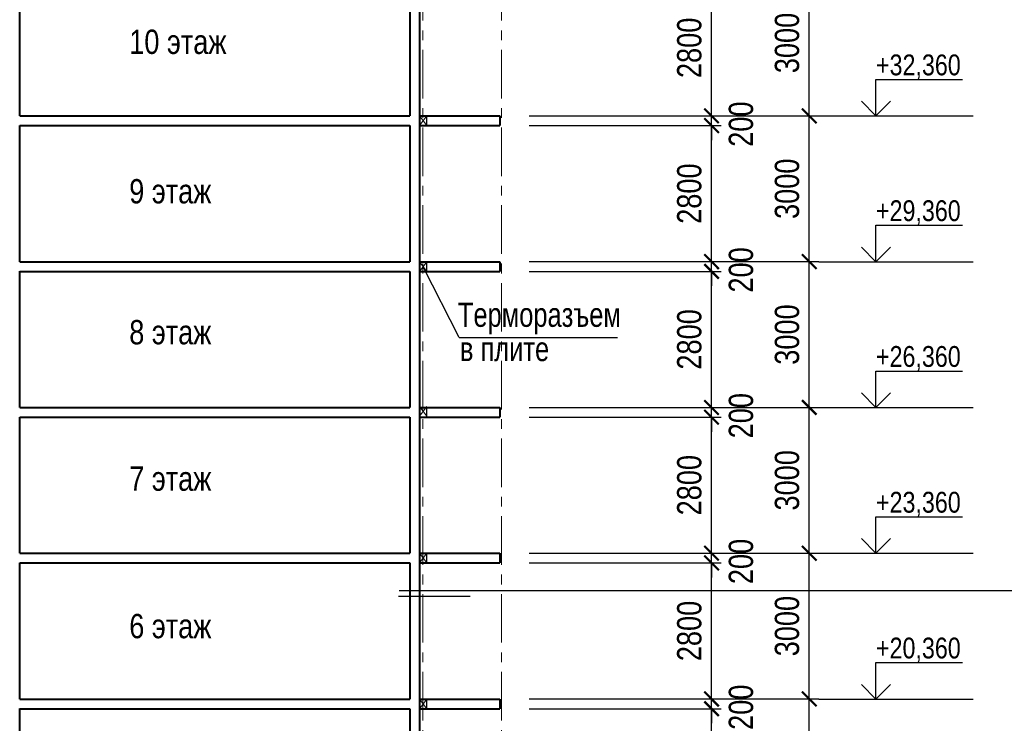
# Model space of a CAD drawing. Header units: millimetres. Extents: x 65947 to 286954, y -29687 to 89113.
# Tile 21 of 25: x 237036 to 257305, y 28041 to 42520. Entities that reach past the tile are written whole.
import ezdxf

# ---------------------------------------------------------------- set-up
doc = ezdxf.new("R2010")
doc.units = ezdxf.units.MM
doc.linetypes.add('CENTER', pattern=[2, 1.25, -0.25, 0.25, -0.25])
for name, color, linetype, lineweight in [('Оси', 7, 'CENTER', 15), ('перекрытия', 5, 'Continuous', 40), ('СК-050-П(литы перекрытия)', 5, 'Continuous', 40), ('СК-110-О-РАЗМЕРЫ', 7, 'Continuous', 15), ('СК-400-Т(екст)', 7, 'Continuous', 20), ('стены тонкие', 12, 'Continuous', 30)]:
    doc.layers.add(name, color=color, linetype=linetype, lineweight=lineweight)
for name, color, linetype in [('Т-ВЫНОСКИ.АР-061', 7, 'Continuous'), ('текст', 7, 'Continuous'), ('Чертеж и Рисунок', 7, 'Continuous')]:
    doc.layers.add(name, color=color, linetype=linetype)
doc.styles.add('RUSS', font='arial.ttf', dxfattribs={"width": 0.8})
doc.dimstyles.new('100-200', dxfattribs={"dimscale": 0, "dimtxt": 500, "dimasz": 300, "dimexe": 200, "dimexo": 200, "dimgap": 200, "dimtad": 1, "dimdec": 0, "dimzin": 0, "dimdsep": 46, "dimtxsty": 'RUSS', "dimblk": 'ARCHTICK', "dimcen": 0.096, "dimdle": 200, "dimclrd": 7, "dimclre": 7, "dimclrt": 256, "dimadec": 0, "dimazin": 0, "dimtfac": 1, "dimtdec": 0, "dimtmove": 2, "dimatfit": 3, "dimldrblk": 'OBLIQUE', "dimfxl": 1, "dimtolj": 1, "dimtzin": 0, "dimarcsym": 0})

# ---------------------------------------------------------------- blocks, each defined once
blk = doc.blocks.new('_ArchTick')
at = {"color": 0, "linetype": 'ByBlock', "const_width": 0.15}
blk.add_lwpolyline([(-0.5, -0.5), (0.5, 0.5)], dxfattribs=at)
blk = doc.blocks.new('*D97')
at = {"layer": 'Defpoints', "color": 0, "lineweight": 50, "transparency": 16777216}
for p in [(247522, 28541), (253289, 28541), (247522, 25541)]:
    blk.add_point(p, dxfattribs=at)
at = {"layer": 'СК-110-О-РАЗМЕРЫ', "color": 7, "lineweight": -2, "transparency": 16777216}
for p, q in [((253289, 25341), (253289, 28741)), ((247722, 28541), (253489, 28541)), ((247722, 25541), (253489, 25541))]:
    blk.add_line(p, q, dxfattribs=at)
at = {"layer": 'СК-110-О-РАЗМЕРЫ', "color": 7, "lineweight": -2, "transparency": 16777216, "xscale": 300, "yscale": 300, "zscale": 300}
for p, rotation in [((253289, 28541), 90), ((253289, 25541), 270)]:
    blk.add_blockref('_ArchTick', p, dxfattribs=dict(at, rotation=rotation))
at = {"layer": 'СК-110-О-РАЗМЕРЫ', "transparency": 16777216, "insert": (252834, 27041), "char_height": 500, "attachment_point": 5, "rotation": 90, "style": 'RUSS'}
blk.add_mtext('\\A1;3000', dxfattribs=at)
blk = doc.blocks.new('_Oblique')
at = {"color": 0, "linetype": 'ByBlock', "lineweight": -2}
blk.add_line((-0.5, -0.5), (0.5, 0.5), dxfattribs=at)
blk = doc.blocks.new('*D98')
at = {"layer": 'Defpoints', "color": 0, "lineweight": 50, "transparency": 16777216}
for p in [(247522, 31541), (253289, 31541), (247522, 28541)]:
    blk.add_point(p, dxfattribs=at)
at = {"layer": 'СК-110-О-РАЗМЕРЫ', "color": 7, "lineweight": -2, "transparency": 16777216}
for p, q in [((253289, 28341), (253289, 31741)), ((247722, 31541), (253489, 31541)), ((247722, 28541), (253489, 28541))]:
    blk.add_line(p, q, dxfattribs=at)
at = {"layer": 'СК-110-О-РАЗМЕРЫ', "color": 7, "lineweight": -2, "transparency": 16777216, "xscale": 300, "yscale": 300, "zscale": 300}
for p, rotation in [((253289, 31541), 90), ((253289, 28541), 270)]:
    blk.add_blockref('_ArchTick', p, dxfattribs=dict(at, rotation=rotation))
at = {"layer": 'СК-110-О-РАЗМЕРЫ', "transparency": 16777216, "insert": (252834, 30041), "char_height": 500, "attachment_point": 5, "rotation": 90, "style": 'RUSS'}
blk.add_mtext('\\A1;3000', dxfattribs=at)
blk = doc.blocks.new('*D99')
at = {"layer": 'Defpoints', "color": 0, "lineweight": 50, "transparency": 16777216}
for p in [(247522, 34541), (253289, 34541), (247522, 31541)]:
    blk.add_point(p, dxfattribs=at)
at = {"layer": 'СК-110-О-РАЗМЕРЫ', "color": 7, "lineweight": -2, "transparency": 16777216}
for p, q in [((253289, 31341), (253289, 34741)), ((247722, 34541), (253489, 34541)), ((247722, 31541), (253489, 31541))]:
    blk.add_line(p, q, dxfattribs=at)
at = {"layer": 'СК-110-О-РАЗМЕРЫ', "color": 7, "lineweight": -2, "transparency": 16777216, "xscale": 300, "yscale": 300, "zscale": 300}
for p, rotation in [((253289, 34541), 90), ((253289, 31541), 270)]:
    blk.add_blockref('_ArchTick', p, dxfattribs=dict(at, rotation=rotation))
at = {"layer": 'СК-110-О-РАЗМЕРЫ', "transparency": 16777216, "insert": (252834, 33041), "char_height": 500, "attachment_point": 5, "rotation": 90, "style": 'RUSS'}
blk.add_mtext('\\A1;3000', dxfattribs=at)
blk = doc.blocks.new('*D100')
at = {"layer": 'Defpoints', "color": 0, "lineweight": 50, "transparency": 16777216}
for p in [(247522, 37541), (253289, 37541), (247522, 34541)]:
    blk.add_point(p, dxfattribs=at)
at = {"layer": 'СК-110-О-РАЗМЕРЫ', "color": 7, "lineweight": -2, "transparency": 16777216}
for p, q in [((253289, 34341), (253289, 37741)), ((247722, 37541), (253489, 37541)), ((247722, 34541), (253489, 34541))]:
    blk.add_line(p, q, dxfattribs=at)
at = {"layer": 'СК-110-О-РАЗМЕРЫ', "color": 7, "lineweight": -2, "transparency": 16777216, "xscale": 300, "yscale": 300, "zscale": 300}
for p, rotation in [((253289, 37541), 90), ((253289, 34541), 270)]:
    blk.add_blockref('_ArchTick', p, dxfattribs=dict(at, rotation=rotation))
at = {"layer": 'СК-110-О-РАЗМЕРЫ', "transparency": 16777216, "insert": (252834, 36041), "char_height": 500, "attachment_point": 5, "rotation": 90, "style": 'RUSS'}
blk.add_mtext('\\A1;3000', dxfattribs=at)
blk = doc.blocks.new('*D101')
at = {"layer": 'Defpoints', "color": 0, "lineweight": 50, "transparency": 16777216}
for p in [(247522, 40541), (253289, 40541), (247522, 37541)]:
    blk.add_point(p, dxfattribs=at)
at = {"layer": 'СК-110-О-РАЗМЕРЫ', "color": 7, "lineweight": -2, "transparency": 16777216}
for p, q in [((253289, 37341), (253289, 40741)), ((247722, 40541), (253489, 40541)), ((247722, 37541), (253489, 37541))]:
    blk.add_line(p, q, dxfattribs=at)
at = {"layer": 'СК-110-О-РАЗМЕРЫ', "color": 7, "lineweight": -2, "transparency": 16777216, "xscale": 300, "yscale": 300, "zscale": 300}
for p, rotation in [((253289, 40541), 90), ((253289, 37541), 270)]:
    blk.add_blockref('_ArchTick', p, dxfattribs=dict(at, rotation=rotation))
at = {"layer": 'СК-110-О-РАЗМЕРЫ', "transparency": 16777216, "insert": (252834, 39041), "char_height": 500, "attachment_point": 5, "rotation": 90, "style": 'RUSS'}
blk.add_mtext('\\A1;3000', dxfattribs=at)
blk = doc.blocks.new('*D102')
at = {"layer": 'Defpoints', "color": 0, "lineweight": 50, "transparency": 16777216}
for p in [(247522, 43541), (253289, 43541), (247522, 40541)]:
    blk.add_point(p, dxfattribs=at)
at = {"layer": 'СК-110-О-РАЗМЕРЫ', "color": 7, "lineweight": -2, "transparency": 16777216}
for p, q in [((253289, 40341), (253289, 43741)), ((247722, 43541), (253489, 43541)), ((247722, 40541), (253489, 40541))]:
    blk.add_line(p, q, dxfattribs=at)
at = {"layer": 'СК-110-О-РАЗМЕРЫ', "color": 7, "lineweight": -2, "transparency": 16777216, "xscale": 300, "yscale": 300, "zscale": 300}
for p, rotation in [((253289, 43541), 90), ((253289, 40541), 270)]:
    blk.add_blockref('_ArchTick', p, dxfattribs=dict(at, rotation=rotation))
at = {"layer": 'СК-110-О-РАЗМЕРЫ', "transparency": 16777216, "insert": (252834, 42041), "char_height": 500, "attachment_point": 5, "rotation": 90, "style": 'RUSS'}
blk.add_mtext('\\A1;3000', dxfattribs=at)
blk = doc.blocks.new('*D120')
at = {"layer": 'Defpoints', "color": 0, "lineweight": 50, "transparency": 16777216}
for p in [(247322, 28341), (251278, 28341), (247322, 25541)]:
    blk.add_point(p, dxfattribs=at)
at = {"layer": 'СК-110-О-РАЗМЕРЫ', "color": 7, "lineweight": -2, "transparency": 16777216}
for p, q in [((251278, 25341), (251278, 28541)), ((247522, 28341), (251478, 28341)), ((247522, 25541), (251478, 25541))]:
    blk.add_line(p, q, dxfattribs=at)
at = {"layer": 'СК-110-О-РАЗМЕРЫ', "color": 7, "lineweight": -2, "transparency": 16777216, "xscale": 300, "yscale": 300, "zscale": 300}
for p, rotation in [((251278, 28341), 90), ((251278, 25541), 270)]:
    blk.add_blockref('_ArchTick', p, dxfattribs=dict(at, rotation=rotation))
at = {"layer": 'СК-110-О-РАЗМЕРЫ', "transparency": 16777216, "insert": (250822, 26941), "char_height": 500, "attachment_point": 5, "rotation": 90, "style": 'RUSS'}
blk.add_mtext('\\A1;2800', dxfattribs=at)
blk = doc.blocks.new('*D121')
at = {"layer": 'Defpoints', "color": 0, "lineweight": 50, "transparency": 16777216}
for p in [(247322, 28541), (251278, 28541), (247322, 28341)]:
    blk.add_point(p, dxfattribs=at)
at = {"layer": 'СК-110-О-РАЗМЕРЫ', "color": 7, "lineweight": -2, "transparency": 16777216}
for p, q in [((251278, 28541), (251278, 28841)), ((247522, 28541), (251478, 28541)), ((251278, 28341), (251278, 28541)), ((247522, 28341), (251478, 28341)), ((251278, 28341), (251278, 28041))]:
    blk.add_line(p, q, dxfattribs=at)
at = {"layer": 'СК-110-О-РАЗМЕРЫ', "color": 7, "lineweight": -2, "transparency": 16777216, "xscale": 300, "yscale": 300, "zscale": 300}
for p, rotation in [((251278, 28541), 270), ((251278, 28341), 90)]:
    blk.add_blockref('_ArchTick', p, dxfattribs=dict(at, rotation=rotation))
at = {"layer": 'СК-110-О-РАЗМЕРЫ', "transparency": 16777216, "insert": (251886, 28371), "char_height": 500, "attachment_point": 5, "rotation": 90, "style": 'RUSS'}
blk.add_mtext('\\A1;200', dxfattribs=at)
blk = doc.blocks.new('*D122')
at = {"layer": 'Defpoints', "color": 0, "lineweight": 50, "transparency": 16777216}
for p in [(247322, 31341), (251278, 31341), (247322, 28541)]:
    blk.add_point(p, dxfattribs=at)
at = {"layer": 'СК-110-О-РАЗМЕРЫ', "color": 7, "lineweight": -2, "transparency": 16777216}
for p, q in [((251278, 28341), (251278, 31541)), ((247522, 31341), (251478, 31341)), ((247522, 28541), (251478, 28541))]:
    blk.add_line(p, q, dxfattribs=at)
at = {"layer": 'СК-110-О-РАЗМЕРЫ', "color": 7, "lineweight": -2, "transparency": 16777216, "xscale": 300, "yscale": 300, "zscale": 300}
for p, rotation in [((251278, 31341), 90), ((251278, 28541), 270)]:
    blk.add_blockref('_ArchTick', p, dxfattribs=dict(at, rotation=rotation))
at = {"layer": 'СК-110-О-РАЗМЕРЫ', "transparency": 16777216, "insert": (250822, 29941), "char_height": 500, "attachment_point": 5, "rotation": 90, "style": 'RUSS'}
blk.add_mtext('\\A1;2800', dxfattribs=at)
blk = doc.blocks.new('*D123')
at = {"layer": 'Defpoints', "color": 0, "lineweight": 50, "transparency": 16777216}
for p in [(247322, 31541), (251278, 31541), (247322, 31341)]:
    blk.add_point(p, dxfattribs=at)
at = {"layer": 'СК-110-О-РАЗМЕРЫ', "color": 7, "lineweight": -2, "transparency": 16777216}
for p, q in [((251278, 31541), (251278, 31841)), ((247522, 31541), (251478, 31541)), ((251278, 31341), (251278, 31541)), ((247522, 31341), (251478, 31341)), ((251278, 31341), (251278, 31041))]:
    blk.add_line(p, q, dxfattribs=at)
at = {"layer": 'СК-110-О-РАЗМЕРЫ', "color": 7, "lineweight": -2, "transparency": 16777216, "xscale": 300, "yscale": 300, "zscale": 300}
for p, rotation in [((251278, 31541), 270), ((251278, 31341), 90)]:
    blk.add_blockref('_ArchTick', p, dxfattribs=dict(at, rotation=rotation))
at = {"layer": 'СК-110-О-РАЗМЕРЫ', "transparency": 16777216, "insert": (251886, 31371), "char_height": 500, "attachment_point": 5, "rotation": 90, "style": 'RUSS'}
blk.add_mtext('\\A1;200', dxfattribs=at)
blk = doc.blocks.new('*D124')
at = {"layer": 'Defpoints', "color": 0, "lineweight": 50, "transparency": 16777216}
for p in [(247322, 34341), (251278, 34341), (247322, 31541)]:
    blk.add_point(p, dxfattribs=at)
at = {"layer": 'СК-110-О-РАЗМЕРЫ', "color": 7, "lineweight": -2, "transparency": 16777216}
for p, q in [((251278, 31341), (251278, 34541)), ((247522, 34341), (251478, 34341)), ((247522, 31541), (251478, 31541))]:
    blk.add_line(p, q, dxfattribs=at)
at = {"layer": 'СК-110-О-РАЗМЕРЫ', "color": 7, "lineweight": -2, "transparency": 16777216, "xscale": 300, "yscale": 300, "zscale": 300}
for p, rotation in [((251278, 34341), 90), ((251278, 31541), 270)]:
    blk.add_blockref('_ArchTick', p, dxfattribs=dict(at, rotation=rotation))
at = {"layer": 'СК-110-О-РАЗМЕРЫ', "transparency": 16777216, "insert": (250822, 32941), "char_height": 500, "attachment_point": 5, "rotation": 90, "style": 'RUSS'}
blk.add_mtext('\\A1;2800', dxfattribs=at)
blk = doc.blocks.new('*D125')
at = {"layer": 'Defpoints', "color": 0, "lineweight": 50, "transparency": 16777216}
for p in [(247322, 34541), (251278, 34541), (247322, 34341)]:
    blk.add_point(p, dxfattribs=at)
at = {"layer": 'СК-110-О-РАЗМЕРЫ', "color": 7, "lineweight": -2, "transparency": 16777216}
for p, q in [((251278, 34541), (251278, 34841)), ((247522, 34541), (251478, 34541)), ((251278, 34341), (251278, 34541)), ((247522, 34341), (251478, 34341)), ((251278, 34341), (251278, 34041))]:
    blk.add_line(p, q, dxfattribs=at)
at = {"layer": 'СК-110-О-РАЗМЕРЫ', "color": 7, "lineweight": -2, "transparency": 16777216, "xscale": 300, "yscale": 300, "zscale": 300}
for p, rotation in [((251278, 34541), 270), ((251278, 34341), 90)]:
    blk.add_blockref('_ArchTick', p, dxfattribs=dict(at, rotation=rotation))
at = {"layer": 'СК-110-О-РАЗМЕРЫ', "transparency": 16777216, "insert": (251886, 34371), "char_height": 500, "attachment_point": 5, "rotation": 90, "style": 'RUSS'}
blk.add_mtext('\\A1;200', dxfattribs=at)
blk = doc.blocks.new('*D126')
at = {"layer": 'Defpoints', "color": 0, "lineweight": 50, "transparency": 16777216}
for p in [(247322, 37341), (251278, 37341), (247322, 34541)]:
    blk.add_point(p, dxfattribs=at)
at = {"layer": 'СК-110-О-РАЗМЕРЫ', "color": 7, "lineweight": -2, "transparency": 16777216}
for p, q in [((251278, 34341), (251278, 37541)), ((247522, 37341), (251478, 37341)), ((247522, 34541), (251478, 34541))]:
    blk.add_line(p, q, dxfattribs=at)
at = {"layer": 'СК-110-О-РАЗМЕРЫ', "color": 7, "lineweight": -2, "transparency": 16777216, "xscale": 300, "yscale": 300, "zscale": 300}
for p, rotation in [((251278, 37341), 90), ((251278, 34541), 270)]:
    blk.add_blockref('_ArchTick', p, dxfattribs=dict(at, rotation=rotation))
at = {"layer": 'СК-110-О-РАЗМЕРЫ', "transparency": 16777216, "insert": (250822, 35941), "char_height": 500, "attachment_point": 5, "rotation": 90, "style": 'RUSS'}
blk.add_mtext('\\A1;2800', dxfattribs=at)
blk = doc.blocks.new('*D127')
at = {"layer": 'Defpoints', "color": 0, "lineweight": 50, "transparency": 16777216}
for p in [(247322, 37541), (251278, 37541), (247322, 37341)]:
    blk.add_point(p, dxfattribs=at)
at = {"layer": 'СК-110-О-РАЗМЕРЫ', "color": 7, "lineweight": -2, "transparency": 16777216}
for p, q in [((251278, 37541), (251278, 37841)), ((247522, 37541), (251478, 37541)), ((251278, 37341), (251278, 37541)), ((247522, 37341), (251478, 37341)), ((251278, 37341), (251278, 37041))]:
    blk.add_line(p, q, dxfattribs=at)
at = {"layer": 'СК-110-О-РАЗМЕРЫ', "color": 7, "lineweight": -2, "transparency": 16777216, "xscale": 300, "yscale": 300, "zscale": 300}
for p, rotation in [((251278, 37541), 270), ((251278, 37341), 90)]:
    blk.add_blockref('_ArchTick', p, dxfattribs=dict(at, rotation=rotation))
at = {"layer": 'СК-110-О-РАЗМЕРЫ', "transparency": 16777216, "insert": (251886, 37371), "char_height": 500, "attachment_point": 5, "rotation": 90, "style": 'RUSS'}
blk.add_mtext('\\A1;200', dxfattribs=at)
blk = doc.blocks.new('*D128')
at = {"layer": 'Defpoints', "color": 0, "lineweight": 50, "transparency": 16777216}
for p in [(247322, 40341), (251278, 40341), (247322, 37541)]:
    blk.add_point(p, dxfattribs=at)
at = {"layer": 'СК-110-О-РАЗМЕРЫ', "color": 7, "lineweight": -2, "transparency": 16777216}
for p, q in [((251278, 37341), (251278, 40541)), ((247522, 40341), (251478, 40341)), ((247522, 37541), (251478, 37541))]:
    blk.add_line(p, q, dxfattribs=at)
at = {"layer": 'СК-110-О-РАЗМЕРЫ', "color": 7, "lineweight": -2, "transparency": 16777216, "xscale": 300, "yscale": 300, "zscale": 300}
for p, rotation in [((251278, 40341), 90), ((251278, 37541), 270)]:
    blk.add_blockref('_ArchTick', p, dxfattribs=dict(at, rotation=rotation))
at = {"layer": 'СК-110-О-РАЗМЕРЫ', "transparency": 16777216, "insert": (250822, 38941), "char_height": 500, "attachment_point": 5, "rotation": 90, "style": 'RUSS'}
blk.add_mtext('\\A1;2800', dxfattribs=at)
blk = doc.blocks.new('*D129')
at = {"layer": 'Defpoints', "color": 0, "lineweight": 50, "transparency": 16777216}
for p in [(247322, 40541), (251278, 40541), (247322, 40341)]:
    blk.add_point(p, dxfattribs=at)
at = {"layer": 'СК-110-О-РАЗМЕРЫ', "color": 7, "lineweight": -2, "transparency": 16777216}
for p, q in [((251278, 40541), (251278, 40841)), ((247522, 40541), (251478, 40541)), ((251278, 40341), (251278, 40541)), ((247522, 40341), (251478, 40341)), ((251278, 40341), (251278, 40041))]:
    blk.add_line(p, q, dxfattribs=at)
at = {"layer": 'СК-110-О-РАЗМЕРЫ', "color": 7, "lineweight": -2, "transparency": 16777216, "xscale": 300, "yscale": 300, "zscale": 300}
for p, rotation in [((251278, 40541), 270), ((251278, 40341), 90)]:
    blk.add_blockref('_ArchTick', p, dxfattribs=dict(at, rotation=rotation))
at = {"layer": 'СК-110-О-РАЗМЕРЫ', "transparency": 16777216, "insert": (251886, 40371), "char_height": 500, "attachment_point": 5, "rotation": 90, "style": 'RUSS'}
blk.add_mtext('\\A1;200', dxfattribs=at)
blk = doc.blocks.new('*D130')
at = {"layer": 'Defpoints', "color": 0, "lineweight": 50, "transparency": 16777216}
for p in [(247322, 43341), (251278, 43341), (247322, 40541)]:
    blk.add_point(p, dxfattribs=at)
at = {"layer": 'СК-110-О-РАЗМЕРЫ', "color": 7, "lineweight": -2, "transparency": 16777216}
for p, q in [((251278, 40341), (251278, 43541)), ((247522, 43341), (251478, 43341)), ((247522, 40541), (251478, 40541))]:
    blk.add_line(p, q, dxfattribs=at)
at = {"layer": 'СК-110-О-РАЗМЕРЫ', "color": 7, "lineweight": -2, "transparency": 16777216, "xscale": 300, "yscale": 300, "zscale": 300}
for p, rotation in [((251278, 43341), 90), ((251278, 40541), 270)]:
    blk.add_blockref('_ArchTick', p, dxfattribs=dict(at, rotation=rotation))
at = {"layer": 'СК-110-О-РАЗМЕРЫ', "transparency": 16777216, "insert": (250822, 41941), "char_height": 500, "attachment_point": 5, "rotation": 90, "style": 'RUSS'}
blk.add_mtext('\\A1;2800', dxfattribs=at)

msp = doc.modelspace()

# ---------------------------------------------------------------- linework, layer by layer
at = {"layer": 'Оси', "color": 2, "ltscale": 800}
for p, q in [((245336, 81900.5), (245336, -6338.1)), ((246951, 81900.5), (246951, -6338.1))]:
    msp.add_line(p, q, dxfattribs=at)
at = {"layer": 'перекрытия'}
for p, q in [((237036, 40540.7), (245069.6, 40540.7)), ((245269.6, 40540.7), (246920.9, 40540.7)), ((246920.9, 40540.7), (246920.9, 40340.7)), ((237036, 40340.7), (245069.6, 40340.7)), ((245269.6, 40340.7), (246920.9, 40340.7)), ((237036, 37540.7), (245069.6, 37540.7)), ((245269.6, 37540.7), (246920.9, 37540.7)), ((246920.9, 37540.7), (246920.9, 37340.7)), ((237036, 37340.7), (245069.6, 37340.7)), ((245269.6, 37340.7), (246920.9, 37340.7)), ((237036, 34540.7), (245069.6, 34540.7)), ((245269.6, 34540.7), (246920.9, 34540.7)), ((246920.9, 34540.7), (246920.9, 34340.7)), ((237036, 34340.7), (245069.6, 34340.7)), ((245269.6, 34340.7), (246920.9, 34340.7)), ((237036, 31540.7), (245069.6, 31540.7)), ((245269.6, 31540.7), (246920.9, 31540.7)), ((246920.9, 31540.7), (246920.9, 31340.7)), ((237036, 31340.7), (245069.6, 31340.7)), ((245269.6, 31340.7), (246920.9, 31340.7)), ((237036, 28540.7), (245069.6, 28540.7)), ((245269.6, 28540.7), (246920.9, 28540.7)), ((246920.9, 28540.7), (246920.9, 28340.7)), ((237036, 28340.7), (245069.6, 28340.7)), ((245269.6, 28340.7), (246920.9, 28340.7))]:
    msp.add_line(p, q, dxfattribs=at)
at = {"layer": 'перекрытия', "lineweight": 30}
for p, q in [((245269.6, 40340.7), (245269.6, 40540.7)), ((245419.6, 40340.7), (245419.6, 40540.7)), ((245269.6, 37340.7), (245269.6, 37540.7)), ((245419.6, 37340.7), (245419.6, 37540.7)), ((245269.6, 34340.7), (245269.6, 34540.7)), ((245419.6, 34340.7), (245419.6, 34540.7)), ((245269.6, 31340.7), (245269.6, 31540.7)), ((245419.6, 31340.7), (245419.6, 31540.7)), ((245269.6, 28340.7), (245269.6, 28540.7)), ((245419.6, 28340.7), (245419.6, 28540.7))]:
    msp.add_line(p, q, dxfattribs=at)
at = {"layer": 'СК-050-П(литы перекрытия)', "lineweight": 20}
for p, q in [((245269.6, 40540.7), (245419.6, 40340.7)), ((245419.6, 40540.7), (245269.6, 40340.7)), ((245269.6, 37540.7), (245419.6, 37340.7)), ((245419.6, 37540.7), (245269.6, 37340.7)), ((245269.6, 34558), (245419.6, 34358)), ((245419.6, 34558), (245269.6, 34358)), ((245269.6, 31540.7), (245419.6, 31340.7)), ((245419.6, 31540.7), (245269.6, 31340.7)), ((245269.6, 28540.7), (245419.6, 28340.7)), ((245419.6, 28540.7), (245269.6, 28340.7))]:
    msp.add_line(p, q, dxfattribs=at)
at = {"layer": 'стены тонкие', "lineweight": 40}
for p, q in [((245269.6, 78840.7), (245269.6, 16540.2)), ((237036, 40540.7), (237036, 43343.9)), ((245069.6, 43340.7), (245069.6, 40540.7)), ((237036, 37540.7), (237036, 40343.9)), ((245069.6, 40340.7), (245069.6, 37540.7)), ((237036, 34540.7), (237036, 37343.9)), ((245069.6, 37340.7), (245069.6, 34540.7)), ((237036, 31540.7), (237036, 34343.9)), ((245069.6, 34340.7), (245069.6, 31540.7)), ((237036, 28540.7), (237036, 31343.9)), ((245069.6, 31340.7), (245069.6, 28540.7)), ((237036, 25540.7), (237036, 28343.9)), ((245069.6, 28340.7), (245069.6, 25540.7))]:
    msp.add_line(p, q, dxfattribs=at)
at = {"layer": 'Т-ВЫНОСКИ.АР-061', "color": 7, "linetype": 'Continuous', "lineweight": 30}
msp.add_line((246308.8, 30651.8), (244835.1, 30651.8), dxfattribs=at)
at = {"layer": 'текст'}
for p, q in [((254663.3, 40540.7), (254663.3, 41290.7)), ((254663.3, 41290.7), (256441.7, 41290.7)), ((254363.3, 40840.7), (254663.3, 40540.7)), ((254663.3, 40540.7), (254963.3, 40840.7)), ((253489.4, 40540.7), (256666.7, 40540.7)), ((254663.3, 37540.7), (254663.3, 38290.7)), ((254663.3, 38290.7), (256441.7, 38290.7)), ((254363.3, 37840.7), (254663.3, 37540.7)), ((254663.3, 37540.7), (254963.3, 37840.7)), ((253489.4, 37540.7), (256666.7, 37540.7)), ((246086, 35976.8), (245346.4, 37421.1)), ((246086, 35976.8), (249340.2, 35976.8)), ((254663.3, 34540.7), (254663.3, 35290.7)), ((254663.3, 35290.7), (256441.7, 35290.7)), ((254363.3, 34840.7), (254663.3, 34540.7)), ((254663.3, 34540.7), (254963.3, 34840.7)), ((253489.4, 34540.7), (256666.7, 34540.7)), ((254663.3, 31540.7), (254663.3, 32290.7)), ((254663.3, 32290.7), (256441.7, 32290.7)), ((254363.3, 31840.7), (254663.3, 31540.7)), ((254663.3, 31540.7), (254963.3, 31840.7)), ((253489.4, 31540.7), (256666.7, 31540.7)), ((254663.3, 28540.7), (254663.3, 29290.7)), ((254663.3, 29290.7), (256441.7, 29290.7)), ((254363.3, 28840.7), (254663.3, 28540.7)), ((254663.3, 28540.7), (254963.3, 28840.7)), ((253489.4, 28540.7), (256666.7, 28540.7))]:
    msp.add_line(p, q, dxfattribs=at)
at = {"layer": 'Чертеж и Рисунок', "linetype": 'Continuous'}
msp.add_line((264988.1, 30766.1), (244847.3, 30766.1), dxfattribs=at)

# ---------------------------------------------------------------- texts
at = {"layer": 'СК-400-Т(екст)', "color": 7, "style": 'RUSS', "width": 0.75}
for s, p in [('Терморазъем', (246056.4, 36199.5)), ('в плите', (246098.7, 35494.7))]:
    msp.add_text(s, height=500, dxfattribs=at).set_placement(p)
at = {"layer": 'СК-400-Т(екст)', "color": 7, "char_height": 500, "width": 2115.003, "attachment_point": 1, "style": 'RUSS'}
for s, insert in [('10 этаж', (239291.3, 42315.4)), ('9 этаж', (239291.3, 39240.1)), ('8 этаж', (239291.3, 36339.5)), ('7 этаж', (239291.3, 33325.9)), ('6 этаж', (239291.3, 30291.6))]:
    msp.add_mtext(s, dxfattribs=dict(at, insert=insert))
at = {"layer": 'текст', "style": 'RUSS', "width": 0.8}
for s, p in [('+32,360', (254663.3, 41375.5)), ('+29,360', (254663.3, 38375.5)), ('+26,360', (254663.3, 35375.5)), ('+23,360', (254663.3, 32375.5)), ('+20,360', (254663.3, 29375.5))]:
    msp.add_text(s, height=428.63, dxfattribs=at).set_placement(p)

# ---------------------------------------------------------------- dimensions: what is measured, and where the dimension line sits
at = {"layer": 'СК-110-О-РАЗМЕРЫ'}
for base, p1, p2, picture, middle in [((253289.4, 43540.7), (247521.8, 40540.7), (247521.8, 43540.7), '*D102', (252834, 42040.7)), ((251277.7, 43340.7), (247321.8, 40540.7), (247321.8, 43340.7), '*D130', (250822.4, 41940.7)), ((253289.4, 40540.7), (247521.8, 37540.7), (247521.8, 40540.7), '*D101', (252834, 39040.7)), ((251277.7, 40340.7), (247321.8, 37540.7), (247321.8, 40340.7), '*D128', (250822.4, 38940.7)), ((253289.4, 37540.7), (247521.8, 34540.7), (247521.8, 37540.7), '*D100', (252834, 36040.7)), ((251277.7, 37340.7), (247321.8, 34540.7), (247321.8, 37340.7), '*D126', (250822.4, 35940.7)), ((253289.4, 34540.7), (247521.8, 31540.7), (247521.8, 34540.7), '*D99', (252834, 33040.7)), ((251277.7, 34340.7), (247321.8, 31540.7), (247321.8, 34340.7), '*D124', (250822.4, 32940.7)), ((253289.4, 31540.7), (247521.8, 28540.7), (247521.8, 31540.7), '*D98', (252834, 30040.7)), ((251277.7, 31340.7), (247321.8, 28540.7), (247321.8, 31340.7), '*D122', (250822.4, 29940.7)), ((253289.4, 28540.7), (247521.8, 25540.7), (247521.8, 28540.7), '*D97', (252834, 27040.7)), ((251277.7, 28340.7), (247321.8, 25540.7), (247321.8, 28340.7), '*D120', (250822.4, 26940.7))]:
    dim = msp.add_linear_dim(base=base, p1=p1, p2=p2, angle=90, dimstyle='100-200', override={"dimscale": 1}, dxfattribs=at)
    dim.commit()
    dim.dimension.update_dxf_attribs({"geometry": picture, "text_midpoint": middle})
for base, p1, p2, picture, middle in [((251277.7, 40540.7), (247321.8, 40340.7), (247321.8, 40540.7), '*D129', (251886.3, 40370.9)), ((251277.7, 37540.7), (247321.8, 37340.7), (247321.8, 37540.7), '*D127', (251886.3, 37370.9)), ((251277.7, 34540.7), (247321.8, 34340.7), (247321.8, 34540.7), '*D125', (251886.3, 34370.9)), ((251277.7, 31540.7), (247321.8, 31340.7), (247321.8, 31540.7), '*D123', (251886.3, 31370.9)), ((251277.7, 28540.7), (247321.8, 28340.7), (247321.8, 28540.7), '*D121', (251886.3, 28370.9))]:
    dim = msp.add_linear_dim(base=base, p1=p1, p2=p2, angle=90, dimstyle='100-200', override={"dimscale": 1}, dxfattribs=at)
    dim.commit()
    dim.dimension.update_dxf_attribs({"geometry": picture, "text_midpoint": middle, "dimtype": 160})

doc.saveas('drawing.dxf')
